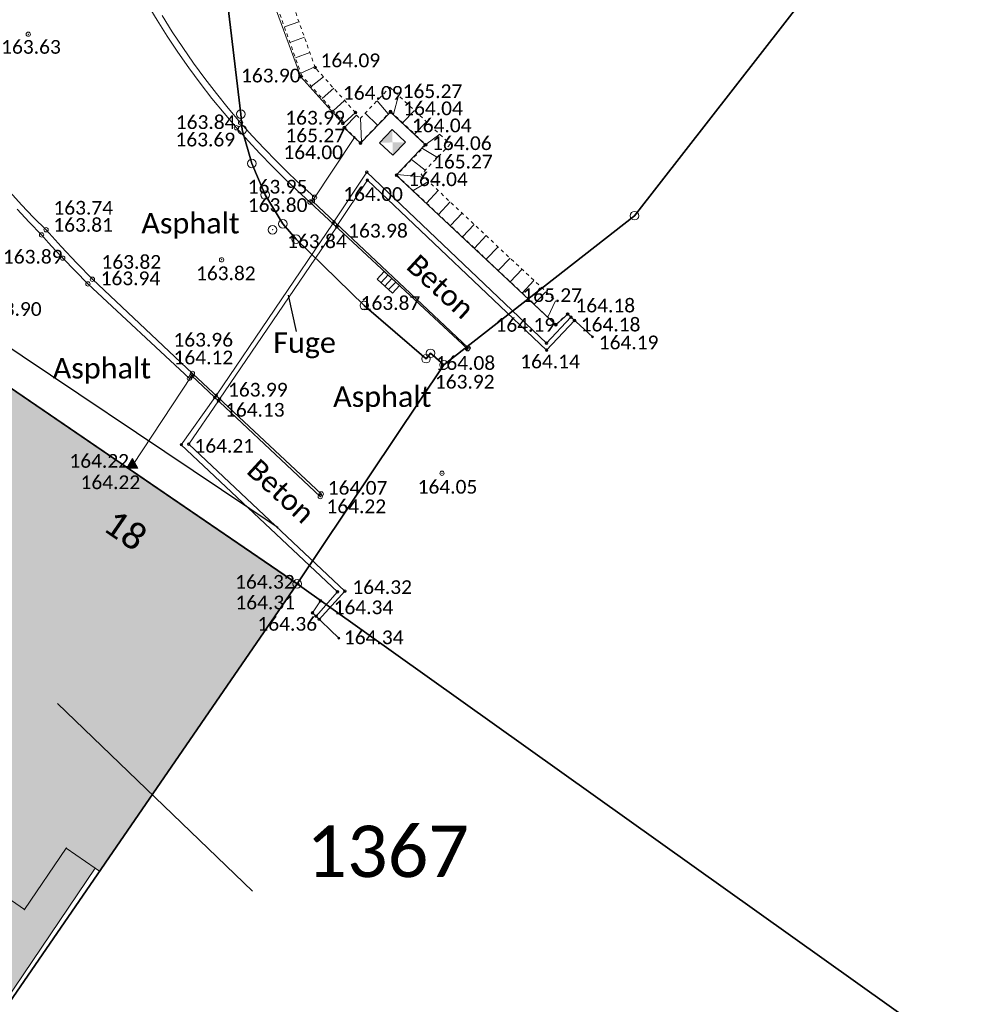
# Model space of a CAD drawing. Header units: metres. Extents: x 32397213 to 32398908, y 5500100 to 5502306.
# Tile 11 of 38: x 32398239 to 32398267, y 5500745 to 5500774. Entities that reach past the tile are written whole.
import ezdxf

# ---------------------------------------------------------------- set-up
doc = ezdxf.new("R2010")
doc.units = ezdxf.units.M
doc.header["$PDSIZE"] = 2.5
for name, pattern in [('1', [0]), ('2', [0.16, 0.06, -0.1]), ('3', [0.26, 0.11, -0.15])]:
    doc.linetypes.add(name, pattern=pattern)
doc.layers.get('0').update_dxf_attribs({"linetype": 'CONTINUOUS'})
for name, color, linetype, lineweight in [('01_W-Leitung-HW-außer_Betrieb', 7, '1', 25), ('AX_BesondererGebaeudepunkt_G2200', 7, '1', 18), ('AX_BesondererGebaeudepunkt_G2300', 7, '1', 18), ('AX_Flurstueck', 7, '1', 18), ('AX_Gebaeude', 7, '1', 18), ('AX_Grenzpunkt_V1400_G2200', 7, '1', 18), ('AX_Grenzpunkt_V9500_G2200', 7, '1', 18), ('AX_Grenzpunkt_V9500_G2300', 7, '1', 18), ('AX_LagebezeichnungMitHausnummer', 7, '1', 18), ('AX_SonstigerVermessungspunkt_V1000_G2200', 7, '1', 18), ('BESCHRIFTUNG', 7, '1', 13), ('H_BRUECKEN', 7, '1', 13), ('H_KANAL_ABDECKUNG', 7, '1', 13), ('H_KANAL_EINL_RECHT', 7, '1', 13), ('H_VERKEHRSSCHILD', 7, '1', 18), ('L_BRUECKEN', 7, '1', 13), ('S_BRUECKEN', 7, '1', 13), ('S_KANAL_ABDECKUNG', 7, '1', 13), ('S_KANAL_EINL_RECHT', 7, '1', 13)]:
    doc.layers.add(name, color=color, linetype=linetype, lineweight=lineweight)
for name, color, linetype, lineweight, true_color in [('A_AX_Gebaeude', 7, '1', 18, 0x999999), ('H_BORDSTEIN_HOCH', 7, '1', 13, 0x004000), ('H_BORDSTEIN_RUND', 7, '1', 13, 0x004000), ('H_EINGANG', 7, '1', 13, 0x400040), ('H_FLAECHENBEGRENZUNG', 7, '1', 13, 0x804000), ('H_GEBAEUDE_OEFFENTL', 1, '1', 13, 0xff0000), ('H_MAUERN_OBEN', 7, '1', 13, 0xff0080), ('H_MAUERN_UNTEN', 7, '1', 13, 0xff8000), ('H_STRASSENACHSE', 7, '1', 13, 0xbb005e), ('H_STRASSENRAND', 7, '1', 13, 0x008080), ('H_TOPO', 7, '1', 13, 0x008000), ('L_BORDSTEIN_HOCH', 7, '1', 13, 0x004000), ('L_FLAECHENBEGRENZUNG', 7, '1', 13, 0x804000), ('L_GEBAEUDE_OEFFENTL', 1, '1', 13, 0xff0000), ('L_MAUERN_OBEN', 7, '1', 13, 0xff0080), ('L_MAUERN_UNTEN', 7, '1', 13, 0xff8000), ('L_STRASSENRAND', 7, '1', 13, 0x008080), ('L_TOPO', 7, '1', 13, 0x008000), ('S_BORDSTEIN_HOCH', 7, '1', 13, 0x004000), ('S_BORDSTEIN_RUND', 7, '1', 13, 0x004000), ('S_EINGANG', 7, '1', 13, 0x400040), ('S_FLAECHENBEGRENZUNG', 7, '1', 13, 0x804000), ('S_GEBAEUDE_OEFFENTL', 1, '1', 13, 0xff0000), ('S_MAUERN_OBEN', 7, '1', 13, 0xff0080), ('S_MAUERN_UNTEN', 7, '1', 13, 0xff8000), ('S_STRASSENACHSE', 7, '1', 13, 0xbb005e), ('S_STRASSENRAND', 7, '1', 13, 0x008080), ('S_TOPO', 7, '1', 13, 0x008000)]:
    doc.layers.add(name, color=color, linetype=linetype, lineweight=lineweight, true_color=true_color)
doc.styles.add('0', font='calibri.ttf')

# ---------------------------------------------------------------- blocks, each defined once
blk = doc.blocks.new('-1')
at = {"color": 0}
blk.add_circle((0, 0), 0.5, dxfattribs=at)
blk.add_point((0, 0), dxfattribs=at)
blk = doc.blocks.new('99')
at = {"color": 0}
blk.add_point((0, 0), dxfattribs=at)
blk = doc.blocks.new('12')
at = {"color": 0}
for p, q in [((0, 0.5), (-0.5, 0)), ((0, 0.5), (0.5, 0)), ((-0.5, 0), (0, -0.5)), ((0, -0.5), (0.5, 0))]:
    blk.add_line(p, q, dxfattribs=at)
blk.add_solid([(0, 0.5), (0.5, 0), (0, -0.5), (-0.5, 0)], dxfattribs=at)
blk = doc.blocks.new('1')
at = {"color": 0}
blk.add_circle((0, 0), 0.5, dxfattribs=at)
blk.add_point((0, 0), dxfattribs=at)
blk = doc.blocks.new('7')
at = {"color": 0}
for p, q in [((-0.433, -0.25), (0, 0.5)), ((0, 0.5), (0.433, -0.25)), ((0, 0.5), (0, -0.25)), ((0.433, -0.25), (-0.433, -0.25))]:
    blk.add_line(p, q, dxfattribs=at)
blk.add_solid([(0, 0.5), (0.433, -0.25), (-0.433, -0.25)], dxfattribs=at)
blk = doc.blocks.new('13')
at = {"color": 0}
for p, q in [((-0.447, 0.224), (0.447, 0.224)), ((-0.447, -0.224), (-0.447, 0.224)), ((0.447, 0.224), (0.447, -0.224)), ((0.447, -0.224), (-0.447, -0.224))]:
    blk.add_line(p, q, dxfattribs=at)
blk.add_point((0, 0), dxfattribs=at)
blk = doc.blocks.new('55')
at = {"color": 0}
for p, q in [((-0.224, 0.224), (-0.224, -0.224)), ((0, 0.224), (0, -0.224)), ((0.224, 0.224), (0.224, -0.224))]:
    blk.add_line(p, q, dxfattribs=at)
blk.add_blockref('13', (0, 0), dxfattribs=at)
blk = doc.blocks.new('118')
at = {"color": 0}
for name, p in [('55', (0, 0.22)), ('99', (0, 0))]:
    blk.add_blockref(name, p, dxfattribs=at)

msp = doc.modelspace()

# ---------------------------------------------------------------- hatches: boundary and pattern name
at = {"layer": 'A_AX_Gebaeude', "linetype": 'Continuous', "lineweight": 13}
for points in [[(32398233.011, 5500752.103), (32398239.54, 5500747.582), (32398240.757, 5500749.374), (32398241.606, 5500748.786), (32398241.729, 5500748.701), (32398247.486, 5500757.072), (32398237.563, 5500763.851), (32398231.745, 5500755.654), (32398234.263, 5500753.899)], [(32398233.011, 5500752.103), (32398231.605, 5500750.086), (32398239.003, 5500744.932), (32398241.606, 5500748.786), (32398240.757, 5500749.374), (32398239.54, 5500747.582)]]:
    msp.add_hatch(color=256, dxfattribs=at).paths.add_polyline_path(points, flags=0)

# ---------------------------------------------------------------- linework, layer by layer
at = {"layer": '01_W-Leitung-HW-außer_Betrieb', "color": 151, "ltscale": 0.5, "true_color": 0xa3bcff}
msp.add_polyline3d([(32398246.93, 5500758.708, 0), (32398236.989, 5500765.369, 0), (32398232.586, 5500761.895, 163.237), (32398229.568, 5500750.044, 0), (32398228.462, 5500746.634, 0)], dxfattribs=at)
at = {"layer": 'AX_Flurstueck', "color": 7, "linetype": '1', "lineweight": 25, "ltscale": 0.5}
for points in [[(32398261.252, 5500803.718, 0), (32398259.053, 5500800.87, 0), (32398256.734, 5500797.866, 0), (32398254.515, 5500799.456, 0), (32398250.417, 5500793.988, 0), (32398250.097, 5500794.218, 0), (32398246.558, 5500789.52, 0), (32398246.898, 5500789.291, 0), (32398242.751, 5500783.823, 0), (32398244.435, 5500782.574, 0), (32398245.843, 5500770.758, 0), (32398245.884, 5500770.3, 0), (32398246.169, 5500769.319, 0), (32398246.552, 5500768.401, 0), (32398247.068, 5500767.559, 0), (32398247.458, 5500767.113, 0), (32398249.443, 5500765.182, 0), (32398251.241, 5500763.632, 0), (32398251.375, 5500763.788, 0), (32398251.764, 5500763.452, 0), (32398257.315, 5500767.798, 0), (32398286.402, 5500805.143, 0)], [(32398286.402, 5500805.143, 0), (32398257.315, 5500767.798, 0), (32398251.764, 5500763.452, 0), (32398247.486, 5500757.072, 0), (32398281.066, 5500733.135, 0), (32398284.186, 5500737.65, 0), (32398285.391, 5500739.393, 0), (32398284.715, 5500739.871, 0), (32398287.878, 5500744.458, 0), (32398287.638, 5500744.714, 0), (32398289.496, 5500757.904, 0), (32398290.188, 5500760.624, 0), (32398291.312, 5500763.677, 0), (32398292.743, 5500766.654, 0), (32398298.15, 5500775.067, 0), (32398306.34, 5500787.66, 0), (32398310.921, 5500795.827, 0), (32398315.99, 5500804.863, 0)], [(32398232.524, 5500804.714, 0), (32398233.224, 5500801.675, 0), (32398234.234, 5500764.006, 0), (32398237.563, 5500763.851, 0), (32398247.486, 5500757.072, 0), (32398251.764, 5500763.452, 0), (32398251.375, 5500763.788, 0), (32398251.241, 5500763.632, 0), (32398249.443, 5500765.182, 0), (32398247.458, 5500767.113, 0), (32398247.068, 5500767.559, 0), (32398246.552, 5500768.401, 0), (32398246.169, 5500769.319, 0), (32398245.884, 5500770.3, 0), (32398245.843, 5500770.758, 0), (32398244.435, 5500782.574, 0), (32398242.751, 5500783.823, 0), (32398242.65, 5500796.687, 0), (32398242.1, 5500804.734, 0)], [(32398281.066, 5500733.135, 0), (32398247.486, 5500757.072, 0), (32398239.093, 5500744.869, 0), (32398222.939, 5500718.78, 0), (32398222.17, 5500717.755, 0), (32398215.321, 5500708.629, 0)], [(32398240.506, 5500753.587, 0), (32398246.181, 5500748.114, 0)]]:
    msp.add_polyline3d(points, dxfattribs=at)
msp.add_polyline3d([(32398231.745, 5500755.654, 0), (32398231.605, 5500750.086, 0), (32398239.093, 5500744.869, 0), (32398247.486, 5500757.072, 0), (32398237.563, 5500763.851, 0)], close=True, dxfattribs=at)
at = {"layer": 'AX_Gebaeude', "color": 7, "linetype": '1', "lineweight": 13, "ltscale": 0.5}
for points in [[(32398233.011, 5500752.103, 0), (32398239.54, 5500747.582, 0), (32398240.757, 5500749.374, 0), (32398241.606, 5500748.786, 0), (32398241.729, 5500748.701, 0), (32398247.486, 5500757.072, 0), (32398237.563, 5500763.851, 0), (32398231.745, 5500755.654, 0), (32398234.263, 5500753.899, 0)], [(32398233.011, 5500752.103, 0), (32398231.605, 5500750.086, 0), (32398239.003, 5500744.932, 0), (32398241.606, 5500748.786, 0), (32398240.757, 5500749.374, 0), (32398239.54, 5500747.582, 0)]]:
    msp.add_polyline3d(points, close=True, dxfattribs=at)
at = {"layer": 'BESCHRIFTUNG', "linetype": '1', "lineweight": 25, "ltscale": 0.5}
msp.add_polyline3d([(32398247.472, 5500764.427, 0), (32398247.235, 5500765.479, 0)], dxfattribs=at)
at = {"layer": 'L_BORDSTEIN_HOCH', "color": 98, "lineweight": 18, "ltscale": 0.5, "true_color": 0x004000}
for points in [[(32398247.993, 5500768.334, 163.948), (32398247.615, 5500768.676, 163.93), (32398247.243, 5500769.027, 163.911), (32398246.88, 5500769.385, 163.893), (32398246.524, 5500769.752, 163.874), (32398246.177, 5500770.126, 163.856), (32398245.838, 5500770.508, 163.837), (32398245.481, 5500770.93, 163.814), (32398245.133, 5500771.36, 163.79), (32398244.796, 5500771.798, 163.767), (32398244.47, 5500772.244, 163.744), (32398244.154, 5500772.698, 163.72), (32398243.849, 5500773.159, 163.697), (32398243.556, 5500773.627, 163.674)], [(32398239.331, 5500767.985, 163.784), (32398239.68, 5500767.607, 163.795), (32398240.039, 5500767.239, 163.807), (32398240.243, 5500767.011, 163.834), (32398240.449, 5500766.785, 163.86), (32398240.656, 5500766.561, 163.887), (32398241.392, 5500765.811, 163.935), (32398244.347, 5500763.059, 164.117), (32398244.417, 5500763.136, 164.111), (32398248.161, 5500759.615, 164.221)]]:
    msp.add_polyline3d(points, dxfattribs=at)
at = {"layer": 'L_BRUECKEN', "ltscale": 0.5}
for points in [[(32398249.154, 5500770.077, 163.999), (32398247.929, 5500768.228, 163.965)], [(32398256.092, 5500764.269, 164.195), (32398255.371, 5500764.933, 164.178)], [(32398244.419, 5500763.147, 164.114), (32398242.691, 5500760.517, 164.223)], [(32398247.933, 5500756.223, 164.353), (32398248.701, 5500755.489, 164.344)]]:
    msp.add_polyline3d(points, dxfattribs=at)
at = {"layer": 'L_FLAECHENBEGRENZUNG', "color": 57, "linetype": '1', "ltscale": 0.5, "true_color": 0x808040}
msp.add_polyline3d([(32398248.038, 5500756.129, 164.37), (32398248.125, 5500756.038, 164.347), (32398248.878, 5500756.857, 164.318), (32398244.326, 5500761.143, 164.209), (32398245.195, 5500762.406, 164.132), (32398245.226, 5500762.456, 163.987), (32398248.641, 5500767.475, 163.84), (32398248.656, 5500767.515, 163.984), (32398249.532, 5500768.834, 164.005), (32398254.756, 5500763.877, 164.144), (32398255.569, 5500764.745, 164.174), (32398255.465, 5500764.841, 164.184), (32398254.75, 5500764.082, 164.152), (32398249.514, 5500769.064, 164.003), (32398248.559, 5500767.618, 163.984), (32398248.531, 5500767.576, 163.826), (32398245.133, 5500762.566, 163.97), (32398245.09, 5500762.504, 164.138), (32398244.112, 5500761.127, 164.195), (32398248.664, 5500756.841, 164.304)], close=True, dxfattribs=at)
at = {"layer": 'L_GEBAEUDE_OEFFENTL', "color": 1, "ltscale": 0.5, "true_color": 0xff0000}
msp.add_polyline3d([(32398231.602, 5500750.086, 162.82), (32398234.222, 5500753.884, 162.978), (32398231.744, 5500755.654, 162.926), (32398237.558, 5500763.865, 164.096), (32398247.502, 5500757.072, 164.316)], dxfattribs=at)
at = {"layer": 'L_MAUERN_OBEN', "linetype": '3', "ltscale": 0.5}
for points in [[(32398248.852, 5500770.502, 164.085), (32398247.619, 5500771.879, 164.089), (32398246.937, 5500773.798, 164.083), (32398247.39, 5500775.691, 164.103), (32398248.969, 5500777.798, 165.483), (32398249.636, 5500778.71, 165.509)], [(32398249.213, 5500770.728, 165.271), (32398249.318, 5500770.628, 165.267), (32398250.188, 5500771.538, 165.267), (32398251.949, 5500769.88, 165.267), (32398251.097, 5500768.997, 165.267), (32398255.03, 5500765.305, 165.267), (32398255.033, 5500765.307, 165.267)]]:
    msp.add_polyline3d(points, dxfattribs=at)
at = {"layer": 'L_MAUERN_OBEN', "color": 230, "linetype": '2', "lineweight": 13, "ltscale": 0.5, "true_color": 0xff0080}
for points in [[(32398249.187, 5500770.802, 164.085), (32398248.013, 5500772.113, 164.089), (32398247.406, 5500773.823, 164.083), (32398247.806, 5500775.496, 164.103), (32398249.331, 5500777.53, 165.483), (32398249.999, 5500778.445, 165.509)], [(32398248.867, 5500770.367, 165.271), (32398249.332, 5500769.92, 165.267), (32398250.207, 5500770.834, 165.267), (32398251.238, 5500769.863, 165.267), (32398250.385, 5500768.98, 165.267), (32398255.022, 5500764.627, 165.267), (32398255.366, 5500764.935, 165.267)]]:
    msp.add_polyline3d(points, dxfattribs=at)
at = {"layer": 'L_MAUERN_OBEN', "linetype": '1', "lineweight": 18, "ltscale": 0.5}
for points in [[(32398247.54, 5500773.446, 164.084), (32398247.116, 5500773.296, 164.085)], [(32398247.275, 5500772.848, 164.086), (32398247.699, 5500772.998, 164.086)], [(32398247.434, 5500772.4, 164.087), (32398247.858, 5500772.551, 164.087)], [(32398248.004, 5500772.138, 164.089), (32398247.595, 5500771.946, 164.089)], [(32398247.898, 5500771.566, 164.088), (32398248.251, 5500771.847, 164.088)], [(32398248.553, 5500771.51, 164.087), (32398248.218, 5500771.209, 164.087)], [(32398250.437, 5500771.303, 165.267), (32398250.29, 5500770.755, 165.267)], [(32398248.535, 5500770.856, 164.086), (32398248.87, 5500771.156, 164.086)], [(32398250.141, 5500770.766, 165.267), (32398249.815, 5500771.148, 165.267)], [(32398249.187, 5500770.802, 164.085), (32398248.852, 5500770.502, 164.085)], [(32398249.213, 5500770.728, 165.271), (32398248.867, 5500770.367, 165.271)], [(32398249.361, 5500769.95, 165.267), (32398249.332, 5500770.642, 165.267)], [(32398249.465, 5500770.782, 165.267), (32398249.824, 5500770.433, 165.267)], [(32398250.56, 5500770.501, 165.267), (32398250.903, 5500770.865, 165.267)], [(32398251.257, 5500770.531, 165.267), (32398250.905, 5500770.177, 165.267)], [(32398251.231, 5500769.87, 165.267), (32398251.639, 5500770.172, 165.267)], [(32398251.58, 5500769.497, 165.267), (32398251.134, 5500769.755, 165.267)], [(32398250.822, 5500769.432, 165.267), (32398251.22, 5500769.125, 165.267)], [(32398251.178, 5500768.922, 165.267), (32398250.399, 5500768.994, 165.267)], [(32398250.863, 5500768.532, 165.267), (32398251.312, 5500768.796, 165.267)], [(32398251.597, 5500768.529, 165.267), (32398251.254, 5500768.164, 165.267)], [(32398251.603, 5500767.837, 165.267), (32398251.946, 5500768.201, 165.267)], [(32398252.294, 5500767.874, 165.267), (32398251.952, 5500767.509, 165.267)], [(32398252.301, 5500767.182, 165.267), (32398252.643, 5500767.546, 165.267)], [(32398252.992, 5500767.219, 165.267), (32398252.65, 5500766.854, 165.267)], [(32398252.998, 5500766.527, 165.267), (32398253.341, 5500766.891, 165.267)], [(32398253.69, 5500766.564, 165.267), (32398253.347, 5500766.199, 165.267)], [(32398253.696, 5500765.872, 165.267), (32398254.038, 5500766.236, 165.267)], [(32398254.387, 5500765.909, 165.267), (32398254.045, 5500765.544, 165.267)], [(32398254.394, 5500765.217, 165.267), (32398254.736, 5500765.581, 165.267)], [(32398255.015, 5500765.319, 165.267), (32398254.789, 5500764.846, 165.267)]]:
    msp.add_polyline3d(points, dxfattribs=at)
at = {"layer": 'L_MAUERN_UNTEN', "color": 30, "linetype": '1', "ltscale": 0.5, "true_color": 0xff8b17}
for points in [[(32398248.819, 5500770.481, 163.994), (32398247.589, 5500771.846, 163.895), (32398246.881, 5500773.763, 163.864), (32398247.347, 5500775.754, 163.838)], [(32398255.37, 5500764.933, 164.179), (32398255.022, 5500764.618, 164.186), (32398250.376, 5500768.981, 164.043), (32398251.216, 5500769.868, 164.064), (32398250.206, 5500770.815, 164.045), (32398249.334, 5500769.912, 164.02), (32398248.858, 5500770.359, 164.005)], [(32398247.932, 5500756.225, 164.363), (32398248.17, 5500756.578, 164.335), (32398247.503, 5500757.07, 164.315)]]:
    msp.add_polyline3d(points, dxfattribs=at)
at = {"layer": 'L_STRASSENRAND', "color": 136, "lineweight": 13, "ltscale": 0.5, "true_color": 0x008080}
for points in [[(32398252.452, 5500763.921, 163.917), (32398247.859, 5500768.193, 163.796), (32398247.483, 5500768.535, 163.779), (32398247.115, 5500768.885, 163.761), (32398246.754, 5500769.243, 163.744), (32398246.4, 5500769.608, 163.727), (32398246.055, 5500769.98, 163.709), (32398245.717, 5500770.36, 163.692), (32398245.356, 5500770.785, 163.67), (32398245.005, 5500771.217, 163.649), (32398244.664, 5500771.658, 163.627), (32398244.333, 5500772.107, 163.606), (32398244.013, 5500772.563, 163.584), (32398243.703, 5500773.026, 163.563), (32398243.405, 5500773.497, 163.541), (32398243.117, 5500773.974, 163.52)], [(32398239.114, 5500768.493, 163.706), (32398239.455, 5500768.114, 163.718), (32398239.807, 5500767.745, 163.73), (32398240.171, 5500767.387, 163.742), (32398240.613, 5500766.899, 163.768), (32398241.063, 5500766.419, 163.794), (32398241.52, 5500765.946, 163.82), (32398244.436, 5500763.203, 163.957), (32398248.188, 5500759.691, 164.068)]]:
    msp.add_polyline3d(points, dxfattribs=at)
at = {"layer": 'L_TOPO', "color": 96, "lineweight": 13, "ltscale": 0.5, "true_color": 0x008000}
msp.add_polyline3d([(32398252.47, 5500763.944, 164.077), (32398247.93, 5500768.226, 163.97)], dxfattribs=at)

# ---------------------------------------------------------------- block references
at = {"layer": 'AX_BesondererGebaeudepunkt_G2200', "color": 7, "xscale": 0.05, "yscale": 0.05, "zscale": 0.05}
msp.add_blockref('99', (32398247.486, 5500757.072), dxfattribs=at)
at = {"layer": 'AX_BesondererGebaeudepunkt_G2300', "color": 7, "xscale": 0.05, "yscale": 0.05, "zscale": 0.05}
for p in [(32398240.757, 5500749.374), (32398241.606, 5500748.786), (32398241.729, 5500748.701), (32398239.54, 5500747.582)]:
    msp.add_blockref('99', p, dxfattribs=at)
at = {"layer": 'AX_Grenzpunkt_V1400_G2200', "color": 7, "xscale": 0.25, "yscale": 0.25, "zscale": 0.25}
for p in [(32398245.843, 5500770.758), (32398245.884, 5500770.3), (32398246.169, 5500769.319), (32398246.552, 5500768.401), (32398247.068, 5500767.559), (32398247.458, 5500767.113), (32398249.443, 5500765.182)]:
    msp.add_blockref('-1', p, dxfattribs=at)
at = {"layer": 'AX_Grenzpunkt_V9500_G2200', "color": 7, "xscale": 0.25, "yscale": 0.25, "zscale": 0.25}
for p in [(32398251.241, 5500763.632), (32398251.375, 5500763.788), (32398251.764, 5500763.452), (32398247.486, 5500757.072)]:
    msp.add_blockref('-1', p, dxfattribs=at)
at = {"layer": 'AX_Grenzpunkt_V9500_G2300', "color": 7, "xscale": 0.25, "yscale": 0.25, "zscale": 0.25}
msp.add_blockref('-1', (32398257.315, 5500767.798), dxfattribs=at)
at = {"layer": 'AX_SonstigerVermessungspunkt_V1000_G2200', "color": 7, "xscale": 0.25, "yscale": 0.25, "zscale": 0.25}
msp.add_blockref('-1', (32398246.769, 5500767.389), dxfattribs=at)
at = {"layer": 'S_BORDSTEIN_HOCH', "color": 98, "lineweight": 18, "true_color": 0x004000, "xscale": 0.125, "yscale": 0.125, "zscale": 0.125}
for p in [(32398245.838, 5500770.508, 163.837), (32398247.993, 5500768.334, 163.948), (32398240.656, 5500766.561, 163.887), (32398241.392, 5500765.811, 163.935), (32398244.347, 5500763.059, 164.117)]:
    msp.add_blockref('1', p, dxfattribs=at)
at = {"layer": 'S_BORDSTEIN_RUND', "color": 98, "lineweight": 18, "true_color": 0x004000, "xscale": 0.125, "yscale": 0.125, "zscale": 0.125}
msp.add_blockref('1', (32398240.039, 5500767.239, 163.807), dxfattribs=at)
at = {"layer": 'S_BRUECKEN', "xscale": 0.05, "yscale": 0.05, "zscale": 0.05}
for p in [(32398249.154, 5500770.077, 163.999), (32398247.929, 5500768.228, 163.965), (32398255.371, 5500764.933, 164.178), (32398256.092, 5500764.269, 164.195), (32398244.419, 5500763.147, 164.114), (32398242.691, 5500760.517, 164.223), (32398247.933, 5500756.223, 164.353), (32398248.701, 5500755.489, 164.344)]:
    msp.add_blockref('1', p, dxfattribs=at)
at = {"layer": 'S_EINGANG', "color": 208, "true_color": 0x400040, "xscale": 0.3749999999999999, "yscale": 0.3749999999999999, "zscale": 0.3749999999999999}
msp.add_blockref('7', (32398242.685, 5500760.532, 164.223), dxfattribs=at)
at = {"layer": 'S_FLAECHENBEGRENZUNG', "color": 57, "true_color": 0x808040, "xscale": 0.075, "yscale": 0.075, "zscale": 0.075}
for p in [(32398249.514, 5500769.064, 164.003), (32398249.532, 5500768.834, 164.005), (32398248.531, 5500767.576, 163.826), (32398248.559, 5500767.618, 163.984), (32398248.641, 5500767.475, 163.84), (32398248.656, 5500767.515, 163.984), (32398255.465, 5500764.841, 164.184), (32398255.569, 5500764.745, 164.174), (32398254.75, 5500764.082, 164.152), (32398254.756, 5500763.877, 164.144), (32398245.133, 5500762.566, 163.97), (32398245.09, 5500762.504, 164.138), (32398245.195, 5500762.406, 164.132), (32398245.226, 5500762.456, 163.987), (32398244.112, 5500761.127, 164.195), (32398244.326, 5500761.143, 164.209), (32398248.664, 5500756.841, 164.304), (32398248.878, 5500756.857, 164.318), (32398248.038, 5500756.129, 164.37), (32398248.125, 5500756.038, 164.347)]:
    msp.add_blockref('1', p, dxfattribs=at)
at = {"layer": 'S_GEBAEUDE_OEFFENTL', "color": 1, "true_color": 0xff0000, "xscale": 0.05, "yscale": 0.05, "zscale": 0.05}
msp.add_blockref('-1', (32398247.502, 5500757.072, 164.316), dxfattribs=at)
at = {"layer": 'S_KANAL_ABDECKUNG', "lineweight": 25, "xscale": 0.7499999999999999, "yscale": 0.7499999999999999, "zscale": 0.7499999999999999, "rotation": 271.1480000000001}
msp.add_blockref('12', (32398250.265, 5500769.932, 164.039), dxfattribs=at)
at = {"layer": 'S_KANAL_EINL_RECHT', "xscale": 0.675, "yscale": 0.675, "zscale": 0.675, "rotation": 137.347}
msp.add_blockref('118', (32398250.244, 5500765.966, 163.87), dxfattribs=at)
at = {"layer": 'S_MAUERN_OBEN', "color": 230, "lineweight": 13, "true_color": 0xff0080, "xscale": 0.075, "yscale": 0.075, "zscale": 0.075}
for p in [(32398248.013, 5500772.113, 164.089), (32398249.187, 5500770.802, 164.085), (32398250.207, 5500770.834, 165.267), (32398248.867, 5500770.367, 165.271), (32398249.332, 5500769.92, 165.267), (32398251.238, 5500769.863, 165.267), (32398250.385, 5500768.98, 165.267), (32398255.366, 5500764.935, 165.267), (32398255.022, 5500764.627, 165.267)]:
    msp.add_blockref('1', p, dxfattribs=at)
at = {"layer": 'S_MAUERN_UNTEN', "color": 30, "true_color": 0xff8b17, "xscale": 0.075, "yscale": 0.075, "zscale": 0.075}
for p in [(32398247.589, 5500771.846, 163.895), (32398250.206, 5500770.815, 164.045), (32398248.819, 5500770.481, 163.994), (32398248.858, 5500770.359, 164.005), (32398249.334, 5500769.912, 164.02), (32398251.216, 5500769.868, 164.064), (32398250.376, 5500768.981, 164.043), (32398255.37, 5500764.933, 164.179), (32398255.022, 5500764.618, 164.186), (32398247.503, 5500757.07, 164.315), (32398248.17, 5500756.578, 164.335), (32398247.932, 5500756.225, 164.363)]:
    msp.add_blockref('1', p, dxfattribs=at)
at = {"layer": 'S_STRASSENACHSE', "color": 236, "lineweight": 18, "true_color": 0x800040, "xscale": 0.125, "yscale": 0.125, "zscale": 0.125}
for p in [(32398239.652, 5500773.086, 163.634), (32398245.286, 5500766.512, 163.82), (32398251.706, 5500760.293, 164.054)]:
    msp.add_blockref('1', p, dxfattribs=at)
at = {"layer": 'S_STRASSENRAND', "color": 136, "lineweight": 13, "true_color": 0x008080, "xscale": 0.125, "yscale": 0.125, "zscale": 0.125}
for p in [(32398245.717, 5500770.36, 163.692), (32398247.859, 5500768.193, 163.796), (32398240.171, 5500767.387, 163.742), (32398241.52, 5500765.946, 163.82), (32398252.452, 5500763.921, 163.917), (32398244.436, 5500763.203, 163.957), (32398248.188, 5500759.691, 164.068)]:
    msp.add_blockref('1', p, dxfattribs=at)
at = {"layer": 'S_TOPO', "color": 96, "lineweight": 13, "true_color": 0x008000, "xscale": 0.125, "yscale": 0.125, "zscale": 0.125}
for p in [(32398247.93, 5500768.226, 163.97), (32398252.47, 5500763.944, 164.077), (32398244.417, 5500763.136, 164.111), (32398248.161, 5500759.615, 164.221)]:
    msp.add_blockref('1', p, dxfattribs=at)

# ---------------------------------------------------------------- texts
at = {"layer": 'AX_Flurstueck', "color": 7, "insert": (32398250.123, 5500750.028), "char_height": 1.5, "attachment_point": 2, "style": '0'}
msp.add_mtext('1367', dxfattribs=at)
at = {"layer": 'AX_LagebezeichnungMitHausnummer', "color": 7, "insert": (32398242.695, 5500758.943), "char_height": 0.75, "attachment_point": 2, "rotation": 325.568, "style": '0'}
msp.add_mtext('18', dxfattribs=at)
at = {"layer": 'BESCHRIFTUNG', "char_height": 0.6, "attachment_point": 1, "style": '0'}
for s, insert in [('Asphalt', (32398242.947, 5500767.88)), ('Fuge', (32398246.789, 5500764.402)), ('Asphalt', (32398240.365, 5500763.655)), ('Asphalt', (32398248.534, 5500762.827))]:
    msp.add_mtext(s, dxfattribs=dict(at, insert=insert))
at = {"layer": 'BESCHRIFTUNG', "char_height": 0.6, "attachment_point": 1, "rotation": 317.474, "style": '0'}
for insert in [(32398251.034, 5500766.719), (32398246.381, 5500760.762)]:
    msp.add_mtext('Beton', dxfattribs=dict(at, insert=insert))
at = {"layer": 'H_BORDSTEIN_HOCH', "color": 98, "true_color": 0x004000, "char_height": 0.4, "attachment_point": 1, "style": '0'}
for s, insert in [('163.84', (32398243.952, 5500770.724, 163.837)), ('163.95', (32398246.047, 5500768.842, 163.948)), ('163.89', (32398238.915, 5500766.803, 163.887)), ('163.94', (32398241.761, 5500766.173, 163.935)), ('164.12', (32398243.886, 5500763.867, 164.117))]:
    msp.add_mtext(s, dxfattribs=dict(at, insert=insert))
at = {"layer": 'H_BORDSTEIN_RUND', "color": 98, "true_color": 0x004000, "insert": (32398240.382, 5500767.73, 163.807), "char_height": 0.4, "attachment_point": 1, "style": '0'}
msp.add_mtext('163.81', dxfattribs=at)
at = {"layer": 'H_BRUECKEN', "char_height": 0.4, "attachment_point": 1, "style": '0'}
for s, insert in [('164.19', (32398256.275, 5500764.305, 164.195)), ('164.22', (32398241.176, 5500760.231, 164.223)), ('164.34', (32398248.849, 5500755.714, 164.344))]:
    msp.add_mtext(s, dxfattribs=dict(at, insert=insert))
at = {"layer": 'H_EINGANG', "color": 208, "true_color": 0x400040, "insert": (32398240.851, 5500760.854, 164.223), "char_height": 0.4, "attachment_point": 1, "style": '0'}
msp.add_mtext('164.22', dxfattribs=at)
at = {"layer": 'H_FLAECHENBEGRENZUNG', "color": 57, "true_color": 0x808040, "char_height": 0.4, "attachment_point": 1, "style": '0'}
for s, insert in [('164.00', (32398248.83, 5500768.628, 164.003)), ('163.98', (32398248.973, 5500767.56, 163.984)), ('163.84', (32398247.194, 5500767.254, 163.84)), ('164.18', (32398255.75, 5500764.826, 164.184)), ('164.14', (32398253.986, 5500763.75, 164.144)), ('163.99', (32398245.472, 5500762.928, 163.987)), ('164.13', (32398245.384, 5500762.342, 164.132)), ('164.21', (32398244.494, 5500761.293, 164.209)), ('164.32', (32398249.094, 5500757.176, 164.318))]:
    msp.add_mtext(s, dxfattribs=dict(at, insert=insert))
at = {"layer": 'H_GEBAEUDE_OEFFENTL', "color": 1, "true_color": 0xff0000, "insert": (32398245.678, 5500757.331, 164.316), "char_height": 0.4, "attachment_point": 1, "style": '0'}
msp.add_mtext('164.32', dxfattribs=at)
at = {"layer": 'H_KANAL_ABDECKUNG', "insert": (32398250.83, 5500770.628, 164.039), "char_height": 0.4, "attachment_point": 1, "style": '0'}
msp.add_mtext('164.04', dxfattribs=at)
at = {"layer": 'H_KANAL_EINL_RECHT', "insert": (32398249.336, 5500765.453, 163.87), "char_height": 0.4, "attachment_point": 1, "style": '0'}
msp.add_mtext('163.87', dxfattribs=at)
at = {"layer": 'H_MAUERN_OBEN', "color": 230, "true_color": 0xff0080, "char_height": 0.4, "attachment_point": 1, "style": '0'}
for s, insert in [('164.09', (32398248.168, 5500772.523, 164.089)), ('164.09', (32398248.82, 5500771.576, 164.085)), ('165.27', (32398250.56, 5500771.625, 165.267)), ('165.27', (32398247.145, 5500770.335, 165.271)), ('165.27', (32398251.445, 5500769.573, 165.267)), ('165.27', (32398254.047, 5500765.683, 165.267))]:
    msp.add_mtext(s, dxfattribs=dict(at, insert=insert))
at = {"layer": 'H_MAUERN_UNTEN', "color": 30, "true_color": 0xff8b17, "char_height": 0.4, "attachment_point": 1, "style": '0'}
for s, insert in [('163.90', (32398245.85, 5500772.081, 163.895)), ('164.04', (32398250.577, 5500771.126, 164.045)), ('163.99', (32398247.14, 5500770.852, 163.994)), ('164.06', (32398251.415, 5500770.11, 164.064)), ('164.00', (32398247.085, 5500769.846, 164.005)), ('164.04', (32398250.721, 5500769.06, 164.043)), ('164.18', (32398255.595, 5500765.381, 164.179)), ('164.19', (32398253.266, 5500764.817, 164.186)), ('164.31', (32398245.687, 5500756.729, 164.315)), ('164.34', (32398248.549, 5500756.588, 164.335)), ('164.36', (32398246.33, 5500756.107, 164.363))]:
    msp.add_mtext(s, dxfattribs=dict(at, insert=insert))
at = {"layer": 'H_STRASSENACHSE', "color": 236, "true_color": 0x800040, "char_height": 0.4, "attachment_point": 1, "style": '0'}
for s, insert in [('163.63', (32398238.863, 5500772.916, 163.634)), ('163.82', (32398244.54, 5500766.319, 163.82)), ('164.05', (32398250.997, 5500760.1, 164.054))]:
    msp.add_mtext(s, dxfattribs=dict(at, insert=insert))
at = {"layer": 'H_STRASSENRAND', "color": 136, "true_color": 0x008080, "char_height": 0.4, "attachment_point": 1, "style": '0'}
for s, insert in [('163.69', (32398243.942, 5500770.216, 163.692)), ('163.74', (32398240.386, 5500768.229, 163.742)), ('163.80', (32398246.05, 5500768.306, 163.796)), ('163.82', (32398241.786, 5500766.651, 163.82)), ('163.96', (32398243.882, 5500764.383, 163.957)), ('163.92', (32398251.5, 5500763.16, 163.917)), ('164.07', (32398248.377, 5500760.07, 164.068))]:
    msp.add_mtext(s, dxfattribs=dict(at, insert=insert))
at = {"layer": 'H_TOPO', "color": 96, "true_color": 0x008000, "char_height": 0.4, "attachment_point": 1, "style": '0'}
for s, insert in [('164.08', (32398251.518, 5500763.706, 164.077)), ('164.22', (32398248.341, 5500759.531, 164.221))]:
    msp.add_mtext(s, dxfattribs=dict(at, insert=insert))
at = {"layer": 'H_VERKEHRSSCHILD', "insert": (32398238.305, 5500765.279, 163.903), "char_height": 0.4, "attachment_point": 1, "style": '0'}
msp.add_mtext('163.90', dxfattribs=at)

doc.saveas('drawing.dxf')
